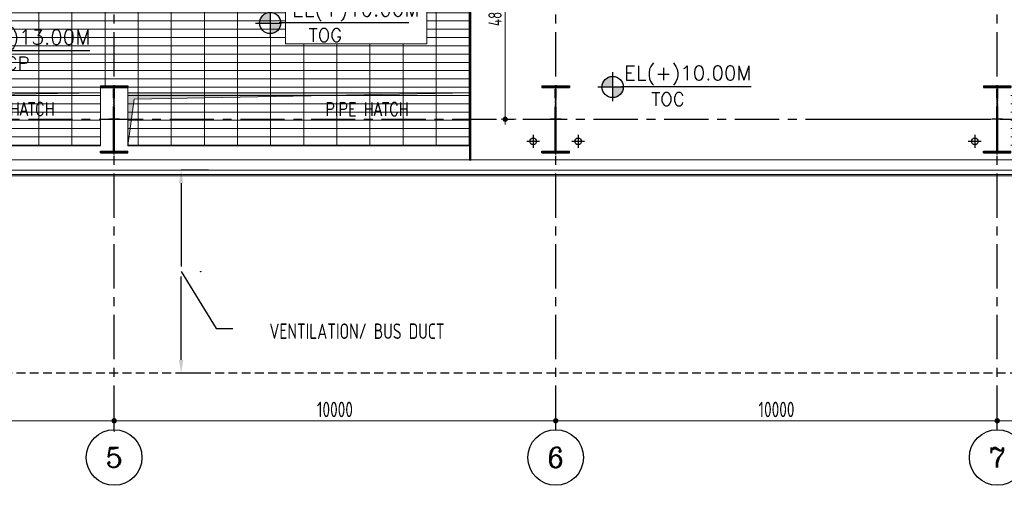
# Model space of a CAD drawing. Extents: x 18893 to 3351893, y -610358 to 406739.
# Tile 71 of 256: x 469068 to 491367, y 95984 to 106529. Entities that reach past the tile are written whole.
import ezdxf
from ezdxf.enums import TextEntityAlignment as Align

# ---------------------------------------------------------------- set-up
doc = ezdxf.new("R2010")
doc.units = 0
doc.header["$LTSCALE"] = 800
doc.header["$MEASUREMENT"] = 0
for name, pattern in [('CENTER', [2, 1.25, -0.25, 0.25, -0.25]), ('CENTER2', [1.125, 0.75, -0.125, 0.125, -0.125]), ('HIDDEN', [0.375, 0.25, -0.125])]:
    doc.linetypes.add(name, pattern=pattern)
doc.layers.get('0').update_dxf_attribs({"linetype": 'CONTINUOUS'})
for name, color, linetype, lineweight in [('A-CUT OUT', 3, 'CONTINUOUS', 30), ('A-REMOVABLE GRATING', 252, 'CONTINUOUS', 9), ('CLAD-1', 3, 'CONTINUOUS', 15), ('CONCRETE', 4, 'CONTINUOUS', 15), ('DIM', 4, 'CONTINUOUS', 13), ('dimension line', 4, 'CONTINUOUS', 15), ('Opening', 30, 'CONTINUOUS', 15), ('TEXT', 3, 'CONTINUOUS', 15)]:
    doc.layers.add(name, color=color, linetype=linetype, lineweight=lineweight)
for name, color, linetype in [('CL', 2, 'CENTER2'), ('COL', 1, 'CENTER'), ('GRID', 8, 'CENTER'), ('RAINWATER', 2, 'CONTINUOUS')]:
    doc.layers.add(name, color=color, linetype=linetype)
doc.styles.add('COMPLEX', font='complex')
doc.styles.add('ROMANS', font='ISO9.shx', dxfattribs={"width": 0.8})
doc.styles.add('S1', font='SIMPLEX.SHX', dxfattribs={"height": 200})
doc.styles.add('S3', font='ROMANS1.SHX', dxfattribs={"width": 0.8})
doc.styles.add('SIMPLEX-25', font='simplex.shx')
doc.styles.get("Standard").update_dxf_attribs({"font": 'ISO9'})
doc.dimstyles.new('barka', dxfattribs={"dimscale": 100, "dimtxt": 3.5, "dimasz": 1.2, "dimexe": 2.5, "dimexo": 2.5, "dimgap": 0.8, "dimtad": 1, "dimdsep": 46, "dimtxsty": 'ROMANS', "dimblk": 'DDOT1', "dimcen": 0, "dimclrd": 256, "dimclre": 256, "dimclrt": 2, "dimadec": 0, "dimazin": 2, "dimtp": 0.1, "dimtm": 0.1, "dimtfac": 0.71, "dimtmove": 2, "dimatfit": 3, "dimfxl": 0, "dimlwd": -1, "dimlwe": -1, "dimarcsym": 0})
doc.dimstyles.new('barka INTERNAL DIM', dxfattribs={"dimscale": 100, "dimtxt": 3, "dimasz": 1.2, "dimexe": 2.5, "dimexo": 2.5, "dimgap": 0.8, "dimtad": 1, "dimdsep": 46, "dimtxsty": 'ROMANS', "dimblk": 'DDOT1', "dimcen": 0, "dimclrd": 256, "dimclre": 256, "dimclrt": 2, "dimadec": 0, "dimazin": 2, "dimtp": 0.1, "dimtm": 0.1, "dimtfac": 0.71, "dimtmove": 2, "dimatfit": 3, "dimfxl": 0, "dimlwd": -1, "dimlwe": -1, "dimarcsym": 0})
doc.dimstyles.new('STANDARD$0', dxfattribs={"dimtxt": 250, "dimasz": 200, "dimexe": 0, "dimexo": 0, "dimgap": 100, "dimtad": 1, "dimdec": 0, "dimzin": 0, "dimdsep": 46, "dimtxsty": 'S1', "dimcen": 0, "dimadec": 0, "dimazin": 0, "dimtfac": 1, "dimtdec": 0, "dimtmove": 2, "dimatfit": 3, "dimfxl": 0, "dimtolj": 1, "dimtzin": 0, "dimarcsym": 0})

# ---------------------------------------------------------------- blocks, each defined once
blk = doc.blocks.new('DDOT1')
blk.add_line((-1, 0), (1, 0))
at = {"const_width": 0.5}
blk.add_lwpolyline([(-0.25, 0, 1), (0.25, 0, 1)], format="xyb", close=True, dxfattribs=at)
blk = doc.blocks.new('*D233')
at = {"layer": 'dimension line'}
blk.add_line((471327, 97447), (481087, 97447), dxfattribs=at)
at = {"layer": 'dimension line', "xscale": 119.9999999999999, "yscale": 119.9999999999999, "zscale": 119.9999999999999, "rotation": 180}
blk.add_blockref('DDOT1', (471207, 97447), dxfattribs=at)
at = {"layer": 'dimension line', "xscale": 119.9999999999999, "yscale": 119.9999999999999, "zscale": 119.9999999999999}
blk.add_blockref('DDOT1', (481207, 97447), dxfattribs=at)
at = {"layer": 'dimension line', "color": 2, "insert": (476207, 97702), "char_height": 350, "attachment_point": 5, "style": 'ROMANS'}
blk.add_mtext('10000', dxfattribs=at)
blk = doc.blocks.new('*D234')
at = {"layer": 'dimension line'}
blk.add_line((491327, 97445), (501087, 97445), dxfattribs=at)
at = {"layer": 'dimension line', "xscale": 119.9999999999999, "yscale": 119.9999999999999, "zscale": 119.9999999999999, "rotation": 180}
blk.add_blockref('DDOT1', (491207, 97445), dxfattribs=at)
at = {"layer": 'dimension line', "xscale": 119.9999999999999, "yscale": 119.9999999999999, "zscale": 119.9999999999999}
blk.add_blockref('DDOT1', (501207, 97445), dxfattribs=at)
at = {"layer": 'dimension line', "color": 2, "insert": (496207, 97700), "char_height": 350, "attachment_point": 5, "style": 'ROMANS'}
blk.add_mtext('10000', dxfattribs=at)
blk = doc.blocks.new('A$C41E52089')
at = {"layer": 'COL'}
h = blk.add_hatch(dxfattribs=at)
h.set_pattern_fill('ANSI31', color=256, scale=100, style=0)
h.paths.add_polyline_path([(310, -720), (0, -720), (0, -760), (310, -760)])
h.paths.add_polyline_path([(0, -720), (-310, -720), (-310, -760), (0, -760)])
h.paths.add_polyline_path([(0, 0), (-13, 0), (-13, -720), (0, -720)])
h.paths.add_polyline_path([(0, 720), (-13, 720), (-13, 0), (0, 0)])
h.paths.add_polyline_path([(12, 0), (0, 0), (0, -720), (12, -720)])
h.paths.add_polyline_path([(12, 720), (0, 720), (0, 0), (12, 0)])
h.paths.add_polyline_path([(310, 760), (0, 760), (0, 720), (12, 720), (310, 720)])
h.paths.add_polyline_path([(0, 760), (-310, 760), (-310, 720), (0, 720)])
for p, q in [((-310, 760), (310, 760)), ((-310, 760), (-310, 720)), ((-310, 720), (310, 720)), ((-13, -720), (-13, 720)), ((12, -720), (12, 720)), ((310, 760), (310, 720)), ((-310, -720), (310, -720)), ((-310, -760), (-310, -720)), ((-310, -760), (310, -760)), ((310, -760), (310, -720))]:
    blk.add_line(p, q, dxfattribs=at)
at = {"layer": 'COL', "color": 2}
for p, q in [((0, -800), (0, 800)), ((123, 0), (-123, 0))]:
    blk.add_line(p, q, dxfattribs=at)
blk = doc.blocks.new('*D304')
at = {"layer": 'DIM'}
for p, q in [((479552, 109124), (480313, 109124)), ((480063, 109004), (480063, 104394)), ((479975, 104274), (480313, 104274))]:
    blk.add_line(p, q, dxfattribs=at)
at = {"layer": 'DIM', "xscale": 119.9999999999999, "yscale": 119.9999999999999, "zscale": 119.9999999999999}
for p, rotation in [((480063, 109124), 90), ((480063, 104274), 270)]:
    blk.add_blockref('DDOT1', p, dxfattribs=dict(at, rotation=rotation))
at = {"layer": 'DIM', "color": 2, "insert": (479833, 106699), "char_height": 300, "attachment_point": 5, "rotation": 90, "style": 'ROMANS'}
blk.add_mtext('4850', dxfattribs=at)
blk = doc.blocks.new('*D263')
at = {"layer": 'dimension line'}
blk.add_line((481327, 97447), (491087, 97447), dxfattribs=at)
at = {"layer": 'dimension line', "xscale": 119.9999999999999, "yscale": 119.9999999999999, "zscale": 119.9999999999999, "rotation": 180}
blk.add_blockref('DDOT1', (481207, 97447), dxfattribs=at)
at = {"layer": 'dimension line', "xscale": 119.9999999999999, "yscale": 119.9999999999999, "zscale": 119.9999999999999}
blk.add_blockref('DDOT1', (491207, 97447), dxfattribs=at)
at = {"layer": 'dimension line', "color": 2, "insert": (486207, 97702), "char_height": 350, "attachment_point": 5, "style": 'ROMANS'}
blk.add_mtext('10000', dxfattribs=at)
blk = doc.blocks.new('*D358')
at = {"layer": 'dimension line'}
for p, q in [((461207, 97571), (461207, 97195)), ((461327, 97445), (471087, 97445)), ((471207, 97571), (471207, 97195))]:
    blk.add_line(p, q, dxfattribs=at)
at = {"layer": 'dimension line', "xscale": 119.9999999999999, "yscale": 119.9999999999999, "zscale": 119.9999999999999, "rotation": 180}
blk.add_blockref('DDOT1', (461207, 97445), dxfattribs=at)
at = {"layer": 'dimension line', "xscale": 119.9999999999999, "yscale": 119.9999999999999, "zscale": 119.9999999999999}
blk.add_blockref('DDOT1', (471207, 97445), dxfattribs=at)
at = {"layer": 'dimension line', "color": 2, "insert": (466930, 97700), "char_height": 350, "attachment_point": 5, "style": 'ROMANS'}
blk.add_mtext('10000', dxfattribs=at)
blk = doc.blocks.new('PL-FFL2')
at = {"layer": 'A-CUT OUT'}
h = blk.add_hatch(color=7, dxfattribs=at)
h.paths.add_polyline_path([(3.09, 1.96, 0.414214), (1.09, -0.04), (3.09, -0.04)])
h.paths.add_polyline_path([(5.09, -0.04), (3.09, -0.04), (3.09, -2.04, 0.414214)])
at = {"color": 1, "linetype": 'Continuous'}
for p, q in [((3.09, 2.74), (3.09, -2.74)), ((29.24, 0), (4.78, 0)), ((4.78, 0), (5.09, 0)), ((0.31, -0.04), (5.09, -0.04))]:
    blk.add_line(p, q, dxfattribs=at)
blk.add_circle((3.09, -0.04), 2, dxfattribs=at)
at = {"layer": 'TEXT', "color": 4, "linetype": 'Continuous'}
blk.add_attdef('EL(+)', text='', height=2.75, dxfattribs=at).set_placement((18.98, 2.4), align=Align.MIDDLE)
at = {"layer": 'TEXT', "color": 3, "linetype": 'Continuous'}
blk.add_attdef('XXX', text='', height=2.5, dxfattribs=at).set_placement((18.44, -3.52), align=Align.MIDDLE)
blk = doc.blocks.new('GRD')
at = {"layer": 'CL', "linetype": 'Continuous'}
blk.add_circle((0, 419.99985), 419.99985, dxfattribs=at)
at = {"layer": 'CL', "color": 4, "style": 'COMPLEX'}
blk.add_attdef('GRD', text='', height=300, dxfattribs=at).set_placement((0, 419.99985), align=Align.MIDDLE)
blk = doc.blocks.new('*D527')
at = {"color": 9, "lineweight": -2}
for p, q in [((473344, 103124), (472724, 103124)), ((472724, 102824), (472724, 100937)), ((472724, 98824), (472724, 100711)), ((473344, 98524), (472724, 98524))]:
    blk.add_line(p, q, dxfattribs=at)
at = {"color": 9}
for points in [[(472674, 102824), (472774, 102824), (472724, 103124)], [(472674, 98824), (472774, 98824), (472724, 98524)]]:
    blk.add_solid(points, dxfattribs=at)
at = {"insert": (472724, 100824), "char_height": 350, "attachment_point": 5, "rotation": 90, "style": 'ROMANS'}
blk.add_mtext('\\A1;\\P.', dxfattribs=at)

msp = doc.modelspace()

# ---------------------------------------------------------------- hatches: boundary and pattern name
at = {"layer": 'A-REMOVABLE GRATING'}
h = msp.add_hatch(dxfattribs=at)
h.set_pattern_fill('GRATE', color=256, scale=6000, style=0)
h.paths.add_polyline_path([(451516.54, 129873.93), (460896.54, 129873.93), (460896.54, 128673.93), (451516.54, 128673.93)])
h.paths.add_polyline_path([(461516.54, 129873.93), (470896.54, 129873.93), (470896.54, 128673.93), (461516.54, 128673.93)])
h.paths.add_polyline_path([(480896.54, 128573.93), (471516.54, 128573.93), (471516.54, 129973.93), (480896.54, 129973.93)])
h.paths.add_polyline_path([(500880.54, 129873.93), (491516.54, 129873.93), (491516.54, 128673.93), (500880.54, 128673.93)])
h.paths.add_polyline_path([(491516.54, 104873.93), (500896.54, 104873.93), (500896.54, 103673.93), (491516.54, 103673.93)])
h.paths.add_polyline_path([(471516.54, 104873.93), (479271.54, 104873.93), (479271.54, 103673.93), (471516.54, 103673.93)])
h.paths.add_polyline_path([(461516.54, 104873.93), (470896.54, 104873.93), (470896.54, 103673.93), (461516.54, 103673.93)])
h.paths.add_polyline_path([(451516.54, 104873.93), (460896.54, 104873.93), (460896.54, 103673.93), (451516.54, 103673.93)])
h.paths.add_polyline_path([(471516.54, 141873.93), (481206.54, 141873.93), (481206.54, 140673.93), (471516.54, 140673.93)])
h.paths.add_polyline_path([(461516.54, 141873.93), (470896.54, 141873.93), (470896.54, 140673.93), (461516.54, 140673.93)])
h.paths.add_polyline_path([(451516.54, 141873.93), (460896.54, 141873.93), (460896.54, 140673.93), (451516.54, 140673.93)])
h = msp.add_hatch(dxfattribs=at)
h.set_pattern_fill('GRATE', color=256, scale=6000, style=0)
h.paths.add_polyline_path([(464206.54, 108248.93), (466706.54, 108248.93), (466706.54, 105573.93), (464206.54, 105573.93)])
h.paths.add_polyline_path([(470981.54, 108924.03), (470981.54, 109324.03), (471431.54, 109324.03), (471431.54, 108924.03)])
h.paths.add_polyline_path([(461431.54, 108924.03), (460981.54, 108924.03), (460981.54, 109324.03), (461431.54, 109324.03)])
h.paths.add_polyline_path([(457356.54, 111324.03), (457531.54, 111324.03), (457531.54, 110924.03), (457356.54, 110924.03), (457356.54, 104873.97), (460899, 104873.97), (460896.54, 105033.93), (461516.54, 105033.93), (461516.54, 104873.97), (470899, 104873.97), (470896.54, 105033.93), (471516.54, 105033.93), (471516.54, 104873.93), (479271.54, 104873.93), (479271.54, 108924.03), (479076.54, 108924.03), (479076.54, 109324.03), (479271.54, 109324.03), (479271.54, 111473.93), (470356.54, 111473.93), (470356.54, 111273.93), (460554.23, 111273.93), (460556.54, 113108.93), (457356.54, 113108.93)])
h.paths.add_polyline_path([(478286.62, 105984.4), (475088.77, 105984.4), (475088.77, 107006.47), (478286.62, 107006.47)])
at = {"layer": 'Opening'}
h = msp.add_hatch(color=5, dxfattribs=at)
h.dxf.hatch_style = 1
h.paths.add_polyline_path([(470896.54, 104873.93), (461516.54, 104873.93), (461516.54, 103673.93), (461663.91, 104732.1)])
h = msp.add_hatch(color=5, dxfattribs=at)
h.dxf.hatch_style = 1
h.paths.add_polyline_path([(479271.54, 104873.93), (471516.54, 104873.93), (471516.54, 103673.93), (471663.91, 104732.1)])

# ---------------------------------------------------------------- linework, layer by layer
for p, q in [((472724.38, 100823.93), (473515.68, 99534.27)), ((473515.68, 99534.27), (473896, 99534.27))]:
    msp.add_line(p, q)
at = {"linetype": 'HIDDEN', "flags": 128}
msp.add_lwpolyline([(512206.54, 103513.93), (512206.54, 98523.93), (441206.54, 98523.93), (441206.54, 103513.93)], dxfattribs=at)
at = {"layer": 'A-REMOVABLE GRATING', "flags": 128}
msp.add_lwpolyline([(457356.54, 110924.03), (457531.54, 110924.03), (457531.54, 111324.03), (457356.54, 111324.03), (457356.54, 113108.93), (460556.54, 113108.93), (460554.23, 111273.93), (470356.54, 111273.93), (470356.54, 111473.93), (479271.54, 111473.93), (479271.54, 109324.03), (479076.54, 109324.03), (479076.54, 108924.03), (479271.54, 108924.03), (479271.54, 104873.93), (471516.54, 104873.93), (471516.54, 105033.93), (470896.54, 105033.93), (470899, 104873.97), (461516.54, 104873.97), (461516.54, 105033.93), (460896.54, 105033.93), (460899, 104873.97), (457356.54, 104873.97)], close=True, dxfattribs=at)
at = {"layer": 'A-REMOVABLE GRATING'}
msp.add_lwpolyline([(475088.77, 107006.47), (478286.62, 107006.47), (478286.62, 105984.4), (475088.77, 105984.4)], close=True, dxfattribs=at)
at = {"layer": 'CL'}
for p, q in [((480696.53, 103918.93), (480696.53, 103628.93)), ((481716.56, 103918.93, 100), (481716.56, 103628.93, 100)), ((490696.53, 103918.93), (490696.53, 103628.93)), ((480841.53, 103773.93), (480551.53, 103773.93)), ((481861.56, 103773.93, 100), (481571.56, 103773.93, 100)), ((490841.53, 103773.93), (490551.53, 103773.93))]:
    msp.add_line(p, q, dxfattribs=at)
at = {"layer": 'CLAD-1'}
for p, q in [((428506.54, 103023.93), (522906.54, 103023.93)), ((428478.54, 102995.93), (522934.54, 102995.93))]:
    msp.add_line(p, q, dxfattribs=at)
at = {"layer": 'CONCRETE', "flags": 128}
for points in [[(429091.54, 130423.93), (428606.54, 130423.93), (428606.54, 103123.93), (522806.54, 103123.93), (522806.54, 104073.93), (523056.54, 104073.93)], [(429091.54, 130193.93), (428836.54, 130193.93), (428836.54, 103353.93), (522576.54, 103353.93), (522576.54, 104303.93), (523056.54, 104303.93)]]:
    msp.add_lwpolyline(points, dxfattribs=at)
at = {"layer": 'DIM', "const_width": 50, "flags": 128}
msp.add_lwpolyline([(479271.54, 108923.93), (479271.54, 103333.93)], dxfattribs=at)
at = {"layer": 'GRID'}
for p, q in [((471206.54, 97244.07), (471206.54, 142594.73)), ((491206.54, 97244.07), (491206.54, 142341.3)), ((481206.54, 97244.07), (481206.54, 142256.57)), ((421265.51, 104273.93), (536685.98, 104273.93))]:
    msp.add_line(p, q, dxfattribs=at)
at = {"layer": 'GRID', "linetype": 'CENTER2', "ltscale": 4}
msp.add_line((487841.53, 104273.93), (499841.53, 104273.93), dxfattribs=at)
at = {"layer": 'Opening'}
for points in [[(461516.54, 104873.93), (470896.54, 104873.93), (470896.54, 103673.93), (461516.54, 103673.93)], [(471516.54, 104873.93), (479271.54, 104873.93), (479271.54, 103673.93), (471516.54, 103673.93)]]:
    msp.add_lwpolyline(points, close=True, dxfattribs=at)
for points in [[(470896.54, 104873.93), (461663.91, 104732.1), (461516.54, 103673.93)], [(479271.54, 104873.93), (471663.91, 104732.1), (471516.54, 103673.93)]]:
    msp.add_lwpolyline(points, dxfattribs=at)
at = {"layer": 'RAINWATER'}
for centre in [(480696.53, 103773.93, -100), (481716.56, 103773.93), (490696.53, 103773.93, -100)]:
    msp.add_circle(centre, 75, dxfattribs=at)

# ---------------------------------------------------------------- block references
at = {"color": 6}
ref = msp.add_blockref('PL-FFL2', (474370.14, 106458.75), dxfattribs=dict(at, xscale=120, yscale=120, zscale=120))
ref.add_attrib('XXX', 'TOG', dxfattribs={"color": 3, "linetype": 'Continuous', "height": 300, "style": 'SIMPLEX-25'}).set_placement((475992.61, 106178.32), align=Align.MIDDLE)
ref.add_attrib('EL(+)', 'EL(+)10.00M', dxfattribs={"color": 4, "linetype": 'Continuous', "height": 330, "style": 'SIMPLEX-25'}).set_placement((476673.93, 106746.4), align=Align.MIDDLE)
ref = msp.add_blockref('PL-FFL2', (467150.75, 105821.51), dxfattribs=dict(at, xscale=120, yscale=120, zscale=120))
ref.add_attrib('XXX', 'TOCP', dxfattribs={"color": 3, "linetype": 'Continuous', "height": 300, "style": 'SIMPLEX-25'}).set_placement((468773.23, 105541.07), align=Align.MIDDLE)
ref.add_attrib('EL(+)', 'EL(+)13.00M', dxfattribs={"color": 4, "linetype": 'Continuous', "height": 330, "style": 'SIMPLEX-25'}).set_placement((469221.86, 106109.16), align=Align.MIDDLE)
ref = msp.add_blockref('PL-FFL2', (482126.04, 105010.18), dxfattribs=dict(at, xscale=120, yscale=120, zscale=120))
ref.add_attrib('XXX', 'TOC', dxfattribs={"color": 3, "linetype": 'Continuous', "height": 300, "style": 'SIMPLEX-25'}).set_placement((483748.52, 104729.74), align=Align.MIDDLE)
ref.add_attrib('EL(+)', 'EL(+)10.00M', dxfattribs={"color": 4, "linetype": 'Continuous', "height": 330, "style": 'SIMPLEX-25'}).set_placement((484197.15, 105297.83), align=Align.MIDDLE)
at = {"layer": 'COL'}
for p in [(471206.54, 104273.93), (481206.54, 104273.93), (491206.54, 104273.93)]:
    msp.add_blockref('A$C41E52089', p, dxfattribs=at)
at = {"layer": 'DIM'}
ref = msp.add_blockref('GRD', (471206.54, 97244.07), dxfattribs=dict(at, xscale=1.5, yscale=1.5, zscale=1.5, rotation=180))
ref.add_attrib('GRD', '5', dxfattribs={"layer": 'CL', "color": 4, "height": 450, "style": 'COMPLEX'}).set_placement((471206.54, 96614.07), align=Align.MIDDLE)
ref = msp.add_blockref('GRD', (481206.54, 97244.07), dxfattribs=dict(at, xscale=1.5, yscale=1.5, zscale=1.5, rotation=180))
ref.add_attrib('GRD', '6', dxfattribs={"layer": 'CL', "color": 4, "height": 450, "style": 'COMPLEX'}).set_placement((481206.54, 96614.07), align=Align.MIDDLE)
ref = msp.add_blockref('GRD', (491206.54, 97244.07), dxfattribs=dict(at, xscale=1.5, yscale=1.5, zscale=1.5, rotation=180))
ref.add_attrib('GRD', '7', dxfattribs={"layer": 'CL', "color": 4, "height": 450, "style": 'COMPLEX'}).set_placement((491206.54, 96614.07), align=Align.MIDDLE)

# ---------------------------------------------------------------- texts
at = {"insert": (476706.54, 99474.24), "char_height": 350, "attachment_point": 5, "style": 'ROMANS'}
msp.add_mtext('\\A1;VENTILATION/ BUS DUCT', dxfattribs=at)
at = {"layer": 'TEXT', "char_height": 300, "width": 2114.2857, "attachment_point": 2, "style": 'S3'}
for insert in [(468914.23, 104657.61), (476933.17, 104654.18)]:
    msp.add_mtext('PIPE HATCH', dxfattribs=dict(at, insert=insert))

# ---------------------------------------------------------------- dimensions: what is measured, and where the dimension line sits
dim = msp.add_linear_dim(base=(472724.38, 98523.93), p1=(473343.6, 103123.93), p2=(473343.6, 98523.93), angle=90, text='\\X.', dimstyle='STANDARD$0', override={"dimtxt": 350, "dimasz": 300, "dimtxsty": 'ROMANS', "dimclrd": 9, "dimclre": 9, "dimclrt": 256, "dimtix": 1, "dimatfit": 0})
dim.commit()
dim.dimension.update_dxf_attribs({"geometry": '*D527', "text_midpoint": (472724.38, 100823.93), "dimtype": 160})
at = {"layer": 'DIM'}
dim = msp.add_linear_dim(base=(480062.96, 104273.93), p1=(479301.54, 109123.93), p2=(479724.57, 104273.93), angle=90, dimstyle='barka INTERNAL DIM', override={"dimdec": 0, "dimtmove": 0}, dxfattribs=at)
dim.commit()
dim.dimension.update_dxf_attribs({"geometry": '*D304', "text_midpoint": (479832.96, 106698.93)})
at = {"layer": 'dimension line'}
dim = msp.add_linear_dim(base=(471206.54, 97444.97), p1=(461206.54, 97820.81), p2=(471206.54, 97820.81), dimstyle='barka', override={"dimdec": 0, "dimtmove": 0}, dxfattribs=at)
dim.commit()
dim.dimension.update_dxf_attribs({"geometry": '*D358', "text_midpoint": (466929.68, 97444.97), "dimtype": 160})
for base, p1, p2, picture, middle in [((481206.54, 97446.93), (471206.54, 97446.93), (481206.54, 97446.93), '*D233', (476206.54, 97701.93)), ((491206.54, 97446.93), (481206.54, 97446.93), (491206.54, 97446.93), '*D263', (486206.54, 97701.93)), ((501206.54, 97444.8), (491206.54, 97444.8), (501206.54, 97444.8), '*D234', (496206.54, 97699.8))]:
    dim = msp.add_linear_dim(base=base, p1=p1, p2=p2, dimstyle='barka', override={"dimdec": 0, "dimtmove": 0}, dxfattribs=at)
    dim.commit()
    dim.dimension.update_dxf_attribs({"geometry": picture, "text_midpoint": middle})

doc.saveas('drawing.dxf')
